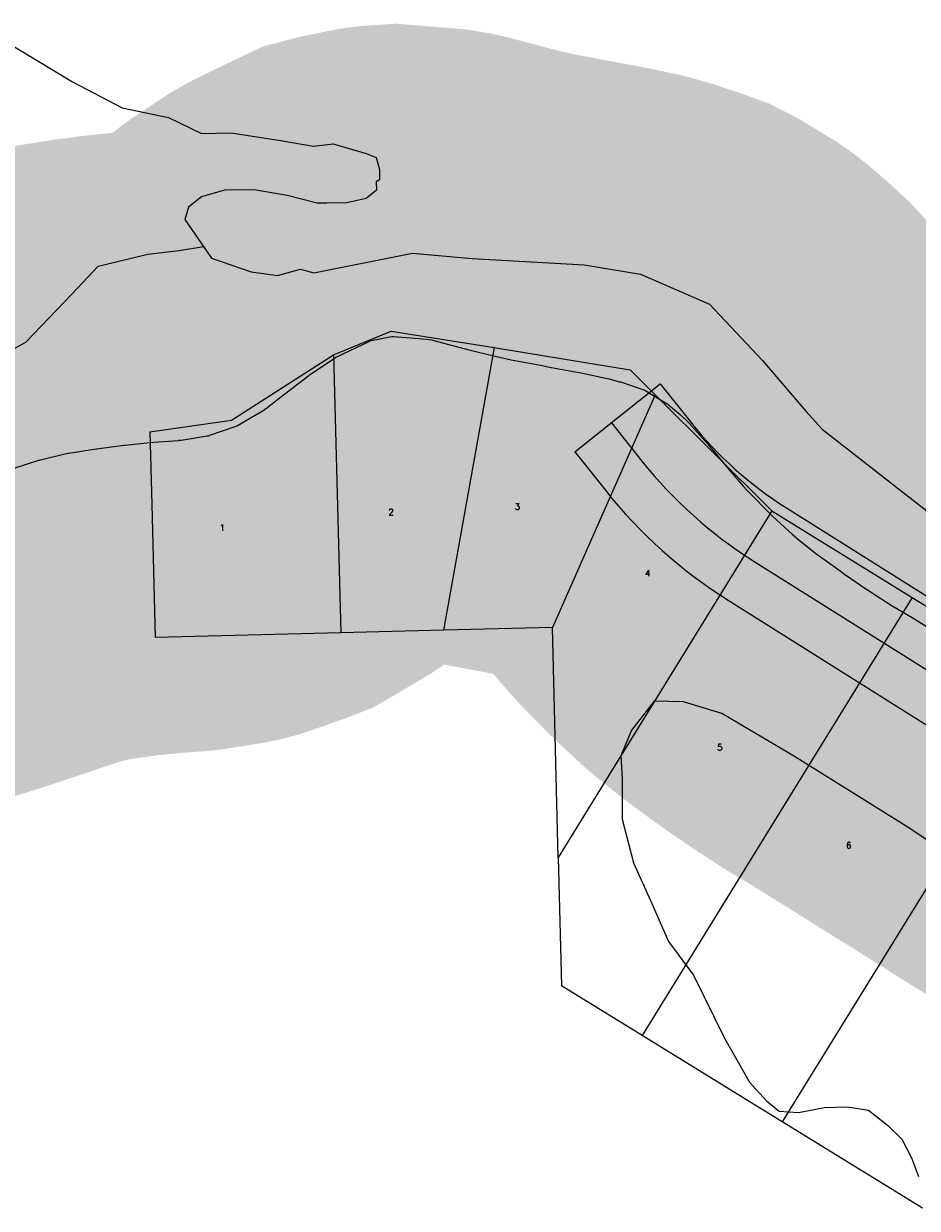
# Model space of a CAD drawing. Header units: feet. Extents: x 18803 to 104580, y -6601 to 116448.
# Tile 89 of 102: x 79730 to 81163, y 85626 to 87526. Entities that reach past the tile are written whole.
import ezdxf

# ---------------------------------------------------------------- set-up
doc = ezdxf.new("R2010")
doc.units = ezdxf.units.FT
doc.header["$LTSCALE"] = 100
doc.header["$MEASUREMENT"] = 0
for name, color, linetype in [('ELPC BOLD TITLE SHEET', 3, 'Continuous'), ('ELPC-XIST', 6, 'Continuous'), ('ELRP', 253, 'Continuous'), ('ETRP', 1, 'Continuous'), ('SL-VICINITY MAP', 2, 'Continuous')]:
    doc.layers.add(name, color=color, linetype=linetype)
doc.styles.add('L100', font='simplex.shx', dxfattribs={"height": 10})

msp = doc.modelspace()

# ---------------------------------------------------------------- linework, layer by layer
at = {"layer": 'ELPC BOLD TITLE SHEET', "const_width": 1000}
msp.add_lwpolyline([(81678.77245297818, 86249.63132330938), (81644.50047942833, 86270.8651451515), (81644.47375923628, 86270.88164382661), (81644.4469988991, 86270.89820482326), (81621.2735509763, 86285.19060359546), (81621.2004396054, 86285.23555490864), (81589.84101102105, 86304.45604123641), (81589.84027198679, 86304.45649410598), (81589.83795441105, 86304.4579144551), (81563.34539498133, 86320.69151268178), (81563.34321113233, 86320.69285082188), (81535.13538447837, 86337.97657760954), (81535.12646717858, 86337.98203514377), (81535.11744244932, 86337.98756270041), (81505.89462309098, 86355.86550826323), (81505.79772488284, 86355.92453755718), (81480.2971408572, 86371.39326190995), (81449.61703774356, 86389.80662500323), (81449.54675226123, 86389.84867717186), (81424.99936917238, 86404.4897342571), (81424.54725334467, 86404.76487550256), (81394.13828094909, 86423.64327783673), (81370.03329224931, 86438.96940759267), (81338.26112477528, 86458.94521905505), (81338.2001585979, 86458.98345226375), (81315.45609528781, 86473.2104352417), (81279.94851800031, 86495.22179783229), (81260.98838860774, 86507.07508515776), (81260.91982304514, 86507.11807380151), (81222.36262039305, 86531.36193816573), (81222.12573963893, 86531.50940211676), (81207.03761798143, 86540.80830885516), (81206.86125544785, 86540.91781099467), (81154.51876258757, 86573.65787105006), (81123.56929540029, 86591.84797514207), (81123.02292909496, 86592.1629503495), (81122.8972363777, 86592.24450964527), (81088.04971416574, 86614.740455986), (81087.6071356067, 86615.03162389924), (81078.8951546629, 86620.871865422), (81049.61604133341, 86640.84180043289), (81049.10789876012, 86641.19609901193), (81039.0956867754, 86648.33129764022), (81009.63601737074, 86669.71112833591), (81009.37408509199, 86669.90334010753), (81000.52638949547, 86676.46810587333), (80970.11244086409, 86700.49584799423), (80969.3246832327, 86701.14023279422), (80962.27414111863, 86707.11035372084), (80956.96955846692, 86712.03230341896), (80956.96829002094, 86712.03348014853), (80956.96695275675, 86712.03472087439), (80930.79211182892, 86736.3154837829), (80930.41584890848, 86736.67103960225), (80925.39850985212, 86741.5007608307), (80895.38855782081, 86771.82579950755), (80895.05231590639, 86772.17215878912), (80889.92900301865, 86777.55204597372), (80884.24019038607, 86783.81758183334), (80883.79458849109, 86784.32223039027), (80860.93731064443, 86810.94306256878), (80860.71849457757, 86811.20163470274), (80859.05297979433, 86813.1986056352), (80829.41955045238, 86848.9683288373), (80827.7950028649, 86850.9130133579), (80827.53407794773, 86851.2200406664), (80822.457163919, 86857.09259926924), (80797.72209853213, 86884.78009782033), (80797.00100913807, 86885.55226722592), (80796.8037570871, 86885.73642233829), (80782.52990197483, 86898.91298704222), (80764.59171234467, 86914.2320160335), (80762.80185601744, 86915.6159127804), (80761.85128358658, 86916.27980099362), (80727.53450729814, 86937.12168019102), (80726.3683132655, 86937.74797140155), (80725.38567124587, 86938.246980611), (80724.26334528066, 86938.658541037), (80686.99436998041, 86951.27760229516), (80685.74530541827, 86951.6601159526), (80668.34027306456, 86956.43742885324), (80623.95280306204, 86965.74868499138), (80623.40511663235, 86965.8562278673), (80576.4377514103, 86974.45168667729), (80576.14741754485, 86974.5068412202), (80558.93682720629, 86977.89640584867), (80558.64658955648, 86977.95159609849), (80511.69177228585, 86986.5623231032), (80497.91839614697, 86989.66826507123), (80497.50717339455, 86989.76463806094), (80446.01348559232, 87002.29028577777), (80385.85636729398, 87018.34281992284), (80383.51840900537, 87018.84242978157), (80376.92316943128, 87019.909890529), (80323.29339110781, 87024.25930748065), (80320.53389788, 87024.08443020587), (80317.17798457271, 87023.63928421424), (80287.8704072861, 87017.66368941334), (80285.38540751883, 87017.0186360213), (80285.02615679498, 87016.84836568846), (80231.49483051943, 86990.94267342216), (80230.0117221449, 86990.15861505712), (80227.83612779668, 86988.90763594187), (80188.37388534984, 86962.54328998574), (80187.7547467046, 86962.0963634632), (80187.17677652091, 86961.66553037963), (80153.2141691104, 86935.52926079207), (80153.16317980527, 86935.49013641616), (80149.80577034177, 86932.92153093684), (80149.63454206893, 86932.78922834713), (80119.51679613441, 86909.28724712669), (80118.33589357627, 86908.42505462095), (80114.17192993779, 86905.58403710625), (80072.98339364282, 86881.15445489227), (80072.47426701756, 86880.86087198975), (80070.72606070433, 86880.17657173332), (80028.9227202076, 86865.683119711), (80026.58673423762, 86865.09393106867), (80024.47410933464, 86864.6604935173), (79982.72243581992, 86858.02928095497), (79979.03309582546, 86857.64827948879), (79978.33744196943, 86857.58639299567), (79938.66517100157, 86854.62380729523), (79938.13972494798, 86854.57860331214), (79933.0242043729, 86854.08032064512), (79892.17995020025, 86849.93972641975), (79892.10862404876, 86849.93238681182), (79887.27098398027, 86849.42719514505), (79847.1637590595, 86844.18102091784), (79846.51930681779, 86844.08709168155), (79802.43159783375, 86836.99939745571), (79801.82838171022, 86836.89419617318), (79794.16328220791, 86835.45244716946), (79757.01776094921, 86826.38168918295), (79755.94136053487, 86826.09018244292), (79754.30913792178, 86825.60412375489), (79715.10498726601, 86813.13984682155), (79710.46767529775, 86811.63275295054), (79710.21323899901, 86811.54847024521), (79673.7798325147, 86799.25092444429), (79673.75292658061, 86799.24185962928), (79663.83828319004, 86795.9077567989), (79663.82666525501, 86795.9038468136), (79627.42323055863, 86783.64265668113), (79627.40480493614, 86783.63645800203), (79618.48066447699, 86780.6377814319), (79583.64076794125, 86769.6249505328), (79583.00240866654, 86769.43153987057), (79572.09670086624, 86766.26928701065), (79532.88275690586, 86756.4660799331), (79532.57496936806, 86756.39100305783), (79522.1070992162, 86753.9009853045), (79502.73433918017, 86749.34827208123), (79499.1964693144, 86748.58842184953), (79496.65891293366, 86748.16627413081), (79477.52675669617, 86745.89324285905), (79460.64199531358, 86745.0636916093), (79458.15729957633, 86745.04243406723), (79433.99348417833, 86745.81195948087), (79418.39471092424, 86747.74039417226), (79415.78087916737, 86748.16525042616), (79403.8341793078, 86750.5766435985), (79368.58610206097, 86762.11617167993), (79367.33769149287, 86762.55274268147), (79366.14781852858, 86763.10759217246), (79330.93568831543, 86780.39090084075), (79328.84500416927, 86781.51960775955), (79328.76066070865, 86781.569451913), (79297.72413878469, 86802.60131156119), (79296.09325621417, 86803.78882094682), (79288.76385763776, 86809.51379866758), (79269.49832978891, 86826.00017989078), (79268.24280653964, 86827.13428175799), (79258.3797194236, 86836.53471757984), (79245.60916437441, 86851.32814340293), (79244.66848619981, 86852.46999775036), (79223.30570306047, 86879.65509641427)], dxfattribs=at)
at = {"layer": 'ELPC-XIST'}
msp.add_lwpolyline([(79715.10498726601, 86813.13984682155), (79754.30913792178, 86825.60412375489), (79755.94136053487, 86826.09018244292), (79757.01776094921, 86826.38168918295), (79794.16328220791, 86835.45244716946), (79801.82838171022, 86836.89419617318), (79802.43159783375, 86836.99939745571), (79846.51930681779, 86844.08709168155), (79847.1637590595, 86844.18102091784), (79887.27098398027, 86849.42719514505), (79892.10862404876, 86849.93238681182), (79892.17995020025, 86849.93972641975), (79933.0242043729, 86854.08032064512), (79938.13972494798, 86854.57860331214), (79938.66517100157, 86854.62380729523), (79978.33744196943, 86857.58639299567), (79979.03309582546, 86857.64827948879), (79982.72243581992, 86858.02928095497), (80024.47410933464, 86864.6604935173), (80026.58673423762, 86865.09393106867), (80028.9227202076, 86865.683119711), (80070.72606070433, 86880.17657173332), (80072.47426701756, 86880.86087198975), (80072.98339364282, 86881.15445489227), (80114.17192993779, 86905.58403710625), (80118.33589357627, 86908.42505462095), (80119.51679613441, 86909.28724712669), (80149.63454206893, 86932.78922834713), (80149.80577034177, 86932.92153093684), (80153.16317980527, 86935.49013641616), (80153.2141691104, 86935.52926079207), (80187.17677652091, 86961.66553037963), (80187.7547467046, 86962.0963634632), (80188.37388534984, 86962.54328998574), (80227.83612779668, 86988.90763594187), (80230.0117221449, 86990.15861505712), (80231.49483051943, 86990.94267342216), (80285.02615679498, 87016.84836568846), (80285.38540751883, 87017.0186360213), (80287.8704072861, 87017.66368941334), (80317.17798457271, 87023.63928421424), (80320.53389788, 87024.08443020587), (80323.29339110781, 87024.25930748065), (80376.92316943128, 87019.909890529), (80383.51840900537, 87018.84242978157), (80385.85636729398, 87018.34281992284), (80446.01348559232, 87002.29028577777), (80497.50717339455, 86989.76463806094), (80497.91839614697, 86989.66826507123), (80511.69177228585, 86986.5623231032), (80558.64658955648, 86977.95159609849), (80558.93682720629, 86977.89640584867), (80576.14741754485, 86974.5068412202), (80576.4377514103, 86974.45168667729), (80623.40511663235, 86965.8562278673), (80623.95280306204, 86965.74868499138), (80668.34027306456, 86956.43742885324), (80685.74530541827, 86951.6601159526), (80686.99436998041, 86951.27760229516), (80724.26334528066, 86938.658541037), (80725.38567124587, 86938.246980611), (80726.3683132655, 86937.74797140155), (80727.53450729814, 86937.12168019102), (80761.85128358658, 86916.27980099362), (80762.80185601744, 86915.6159127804), (80764.59171234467, 86914.2320160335), (80782.52990197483, 86898.91298704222), (80796.8037570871, 86885.73642233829), (80797.00100913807, 86885.55226722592), (80797.72209853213, 86884.78009782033), (80822.457163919, 86857.09259926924), (80827.53407794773, 86851.2200406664), (80827.7950028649, 86850.9130133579), (80829.41955045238, 86848.9683288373), (80859.05297979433, 86813.1986056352), (80860.71849457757, 86811.20163470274), (80860.93731064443, 86810.94306256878), (80883.79458849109, 86784.32223039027), (80884.24019038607, 86783.81758183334), (80889.92900301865, 86777.55204597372), (80895.05231590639, 86772.17215878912), (80895.38855782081, 86771.82579950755), (80925.39850985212, 86741.5007608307), (80930.41584890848, 86736.67103960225), (80930.79211182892, 86736.3154837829), (80956.96695275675, 86712.03472087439), (80956.96829002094, 86712.03348014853), (80956.96955846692, 86712.03230341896), (80962.27414111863, 86707.11035372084), (80969.3246832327, 86701.14023279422), (80970.11244086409, 86700.49584799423), (81000.52638949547, 86676.46810587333), (81009.37408509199, 86669.90334010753), (81009.63601737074, 86669.71112833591), (81039.0956867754, 86648.33129764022), (81049.10789876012, 86641.19609901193), (81049.61604133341, 86640.84180043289), (81078.8951546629, 86620.871865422), (81087.6071356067, 86615.03162389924), (81088.04971416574, 86614.740455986), (81122.8972363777, 86592.24450964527), (81123.02292909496, 86592.1629503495), (81123.56929540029, 86591.84797514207), (81154.51876258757, 86573.65787105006), (81206.86125544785, 86540.91781099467)], dxfattribs=at)
at = {"layer": 'ELRP'}
for p, q in [((80227.24255216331, 86994.65688617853), (80319.48192426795, 87032.3929940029)), ((80319.48192426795, 87032.3929940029), (80484.55924488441, 87006.39494095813)), ((80484.55924488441, 87006.39494095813), (80403.54222603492, 86553.09601642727)), ((80484.55924488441, 87006.39494095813), (80530.19673478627, 86999.20748553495)), ((80530.19673478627, 86999.20748553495), (80702.46560798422, 86970.68853283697)), ((80063.30316748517, 86889.746104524), (80227.24255216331, 86994.65688617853)), ((80227.24255216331, 86994.65688617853), (80238.52402522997, 86548.96964464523)), ((80702.46560798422, 86970.68853283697), (80742.79950171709, 86930.56526427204)), ((80613.8024735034, 86838.94261426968), (80750.61257756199, 86948.06637624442)), ((80750.61257756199, 86948.06637624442), (80799.62473579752, 86886.61909522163)), ((80742.79950171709, 86930.56526427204), (80578.01097378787, 86557.52773310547)), ((80742.79950171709, 86930.56526427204), (80929.96374177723, 86744.37840318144)), ((79932.5931291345, 86871.3372513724), (80063.30316748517, 86889.746104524)), ((80672.43537524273, 86885.70994083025), (80721.44753347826, 86824.26265980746)), ((79932.5931291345, 86871.3372513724), (79935.53750174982, 86755.01651016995)), ((80613.8024735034, 86838.94261426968), (80662.81463173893, 86777.49533324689)), ((79935.53750174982, 86755.01651016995), (79940.94359032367, 86541.44292011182)), ((80953.16320931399, 86749.32888856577), (82187.62147843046, 85972.5073431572)), ((80929.96374177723, 86744.37840318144), (80587.38280361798, 86188.60853246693)), ((80929.96374177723, 86744.37840318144), (81154.698829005, 86605.84992030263)), ((80899.90299393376, 86664.69231575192), (82134.36126305, 85887.87077034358)), ((81154.698829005, 86605.84992030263), (80721.79732000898, 85903.55277271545)), ((80859.95783239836, 86601.21488614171), (82094.4161015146, 85824.39334073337)), ((81154.698829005, 86605.84992030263), (81379.43391623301, 86467.32143742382)), ((80238.52402522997, 86548.96964464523), (79940.94359032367, 86541.44292011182)), ((80403.54222603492, 86553.09601642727), (80238.52402522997, 86548.96964464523)), ((80578.01097378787, 86557.52773310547), (80403.43089368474, 86553.10866904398)), ((80587.38280361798, 86188.60853246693), (80578.01097378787, 86557.52773310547)), ((81379.43391623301, 86467.32143742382), (80946.53240723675, 85765.02428983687)), ((80587.38280361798, 86188.60853246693), (80587.38280361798, 86188.60853246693)), ((80587.38280361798, 86188.60853246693), (80592.58180075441, 85983.21632182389)), ((80721.79732000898, 85903.55277271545), (80592.5746448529, 85983.20665037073)), ((80946.53240723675, 85765.02428983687), (80721.79732000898, 85903.55277271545)), ((81171.26749446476, 85626.49580695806), (80946.53240723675, 85765.02428983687))]:
    msp.add_line(p, q, dxfattribs=at)
for centre, radius, start, end in [((81281.3526564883, 87270.85945024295), 616.1999999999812, 218.576892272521, 237.8185589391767), ((81281.3526564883, 87270.85945024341), 716.200000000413, 218.5768922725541, 237.8185589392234), ((81281.3526564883, 87270.85945024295), 791.2000000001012, 218.5768922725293, 237.8185589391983)]:
    msp.add_arc(centre, radius, start, end, dxfattribs=at)
at = {"layer": 'SL-VICINITY MAP'}
for points in [[(79692.25468401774, 87502.57104807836), (79808.51443868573, 87432.07449319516), (79888.2925058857, 87390.57844530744), (79962.34197861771, 87375.24863727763), (80015.21126480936, 87349.7674692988), (80062.77842068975, 87350.45873876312), (80142.09461915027, 87338.48665572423), (80194.95517110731, 87329.41129245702), (80226.66267451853, 87333.15326792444), (80279.61857398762, 87317.51691763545), (80295.49309527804, 87311.18524138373), (80300.69987807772, 87291.57379096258), (80300.93824685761, 87275.17132341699), (80295.63871619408, 87271.81312169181), (80295.82941121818, 87258.69114765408), (80279.61763869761, 87245.33080483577), (80248.15463865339, 87238.31119628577), (80216.16982694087, 87237.84637716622), (80200.58748277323, 87237.61992682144), (80152.82963186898, 87250.05063139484), (80099.77225030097, 87259.12313423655), (80052.20509442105, 87258.43186477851), (80015.4425637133, 87248.05405449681), (79994.35772468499, 87231.3417075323), (79988.7060739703, 87211.57245698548), (80031.24133796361, 87149.84806027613), (80094.72455430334, 87127.80232551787), (80137.03985327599, 87121.85489973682), (80174.22884813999, 87132.2389076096), (80195.22093930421, 87125.98160241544), (80353.69898107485, 87157.81536074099), (80449.20594864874, 87149.35975629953), (80628.97085835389, 87138.84744367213), (80719.02913941, 87123.7502835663), (80830.03443752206, 87076.14567261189), (80914.82505755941, 86985.50467470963), (80984.28397138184, 86904.4844278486), (81010.56332403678, 86875.33565546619), (81300.71482204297, 86649.06587526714)], [(79684.38574323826, 86988.19334067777), (79733.57548517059, 87015.2269676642), (79807.34126169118, 87091.89830981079), (79849.51406768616, 87136.7631656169), (79929.50548637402, 87155.8127198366), (79979.758652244, 87162.18489788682), (80018.5390552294, 87168.28078326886)], [(81330.0417885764, 86115.11193091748), (81149.64453569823, 86236.64397373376), (80966.1532981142, 86350.86600884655), (80849.5741681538, 86419.52818149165), (80788.02942899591, 86438.44377584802), (80740.8702478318, 86439.38160550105), (80704.56303230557, 86392.92579657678), (80687.53146283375, 86351.98389200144), (80689.74623223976, 86315.08216736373), (80689.93044087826, 86250.2089860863), (80707.711420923, 86180.56294545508), (80737.3701177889, 86115.10362064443), (80764.1692873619, 86054.12408342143), (80804.37851252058, 86000.24940366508), (80853.96597890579, 85899.01039250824), (80893.85282512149, 85828.92474422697), (80921.26744540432, 85798.8934196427), (80941.5772082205, 85782.27215064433), (80972.49611368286, 85780.18297552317), (81013.93624026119, 85788.20472104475), (81050.80865772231, 85788.94576603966), (81084.61639765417, 85783.85052774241), (81115.0956954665, 85759.6554864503), (81138.23567839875, 85737.08070545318), (81153.86050339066, 85707.28383828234), (81165.06415514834, 85677.57489264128)]]:
    msp.add_lwpolyline(points, dxfattribs=at)

# ---------------------------------------------------------------- texts
at = {"layer": 'ETRP', "style": 'L100'}
for s, p in [('3', (80517.60811109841, 86746.3055518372)), ('2', (80315.1498939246, 86737.56530188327)), ('1', (80044.33973620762, 86712.63679452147)), ('4', (80726.60545211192, 86639.53858669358)), ('5', (80842.24709760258, 86360.51629399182)), ('6', (81048.90915401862, 86203.0835604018))]:
    msp.add_text(s, height=10, rotation=1.449991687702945, dxfattribs=at).set_placement(p)

doc.saveas('drawing.dxf')
